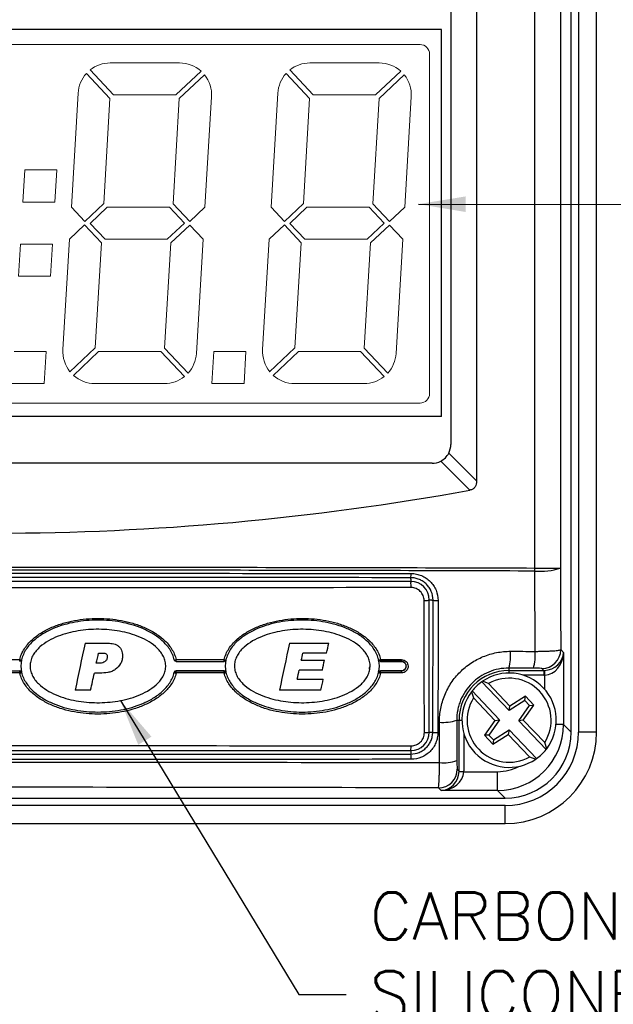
# Model space of a CAD drawing. Extents: x 0 to 391, y 0 to 275.
# Tile 7 of 13: x 83 to 114, y 167 to 220. Entities that reach past the tile are written whole.
import ezdxf

# ---------------------------------------------------------------- set-up
doc = ezdxf.new("R2010")
doc.units = 0
doc.header["$LTSCALE"] = 0.5
doc.header["$MEASUREMENT"] = 0
doc.layers.get('Defpoints').update_dxf_attribs({"color": 104, "lineweight": 0})
doc.layers.add('FINE', color=5, linetype='Continuous', lineweight=9)
doc.layers.add('TEXT', color=5, linetype='Continuous')
doc.styles.add('ROMANS', font='romans', dxfattribs={"height": 2.5})
doc.dimstyles.new('DIMS', dxfattribs={"dimtxt": 2.5, "dimasz": 2.5, "dimexe": 1.25, "dimexo": 2, "dimgap": 1.25, "dimtad": 1, "dimdec": 4, "dimzin": 0, "dimdsep": 46, "dimtxsty": 'ROMANS', "dimcen": 2.5, "dimadec": 0, "dimazin": 0, "dimtfac": 1, "dimtdec": 4, "dimtmove": 0, "dimatfit": 3, "dimfxl": 0, "dimtolj": 1, "dimtzin": 0, "dimarcsym": 0})

# ---------------------------------------------------------------- blocks, each defined once
blk = doc.blocks.new('display4-0.25')
at = {"lineweight": 9}
for p, q in [((4.868, 9.014), (3.029, 9.014)), ((10.16, 9.014), (8.322, 9.014)), ((3.023, 8.073), (2.399, 8.735)), ((3.023, 8.073), (2.399, 8.735)), ((2.496, 8.827), (3.121, 8.164)), ((2.496, 8.827), (3.121, 8.164)), ((4.77, 8.164), (5.44, 8.796)), ((4.77, 8.164), (5.44, 8.796)), ((5.532, 8.699), (4.862, 8.067)), ((5.532, 8.699), (4.862, 8.067)), ((8.316, 8.073), (7.692, 8.735)), ((8.316, 8.073), (7.692, 8.735)), ((7.789, 8.827), (8.414, 8.164)), ((7.789, 8.827), (8.414, 8.164)), ((10.063, 8.164), (10.733, 8.796)), ((10.063, 8.164), (10.733, 8.796)), ((10.825, 8.699), (10.155, 8.067)), ((10.825, 8.699), (10.155, 8.067)), ((2.18, 8.215), (2.002, 5.189)), ((2.18, 8.215), (2.002, 5.189)), ((3.121, 8.164), (4.77, 8.164)), ((7.473, 8.215), (7.294, 5.189)), ((7.473, 8.215), (7.294, 5.189)), ((8.414, 8.164), (10.063, 8.164)), ((4.862, 8.067), (4.697, 5.281)), ((4.862, 8.067), (4.697, 5.281)), ((8.152, 5.287), (8.316, 8.073)), ((8.152, 5.287), (8.316, 8.073)), ((10.155, 8.067), (9.99, 5.281)), ((10.155, 8.067), (9.99, 5.281)), ((0.716, 5.326), (0.767, 6.176)), ((0.716, 5.326), (0.767, 6.176)), ((0.767, 6.176), (1.618, 6.176)), ((0.767, 6.176), (1.618, 6.176)), ((1.568, 5.326), (0.716, 5.326)), ((1.568, 5.326), (0.716, 5.326)), ((2.356, 4.813), (2.859, 5.287)), ((2.356, 4.813), (2.859, 5.287)), ((4.697, 5.281), (5.141, 4.81)), ((4.697, 5.281), (5.141, 4.81)), ((7.649, 4.813), (8.152, 5.287)), ((7.649, 4.813), (8.152, 5.287)), ((9.99, 5.281), (10.434, 4.81)), ((9.99, 5.281), (10.434, 4.81)), ((2.002, 5.189), (2.356, 4.813)), ((2.002, 5.189), (2.356, 4.813)), ((2.497, 4.762), (2.951, 5.189)), ((2.497, 4.762), (2.951, 5.189)), ((2.951, 5.189), (4.6, 5.189)), ((4.6, 5.189), (4.998, 4.767)), ((4.6, 5.189), (4.998, 4.767)), ((5.141, 4.81), (5.543, 5.189)), ((5.141, 4.81), (5.543, 5.189)), ((7.294, 5.189), (7.649, 4.813)), ((7.294, 5.189), (7.649, 4.813)), ((7.79, 4.762), (8.243, 5.189)), ((7.79, 4.762), (8.243, 5.189)), ((8.243, 5.189), (9.893, 5.189)), ((9.893, 5.189), (10.291, 4.767)), ((9.893, 5.189), (10.291, 4.767)), ((10.434, 4.81), (10.838, 5.191)), ((10.434, 4.81), (10.836, 5.189)), ((2.354, 4.719), (1.951, 4.339)), ((2.354, 4.719), (1.951, 4.339)), ((2.797, 4.248), (2.354, 4.719)), ((2.797, 4.248), (2.354, 4.719)), ((2.895, 4.339), (2.497, 4.762)), ((2.895, 4.339), (2.497, 4.762)), ((4.998, 4.767), (4.544, 4.339)), ((4.998, 4.767), (4.544, 4.339)), ((4.636, 4.242), (5.138, 4.716)), ((4.636, 4.242), (5.138, 4.716)), ((5.138, 4.716), (5.493, 4.339)), ((5.138, 4.716), (5.493, 4.339)), ((7.646, 4.719), (7.244, 4.339)), ((7.646, 4.719), (7.244, 4.339)), ((8.09, 4.248), (7.646, 4.719)), ((8.09, 4.248), (7.646, 4.719)), ((8.188, 4.339), (7.79, 4.762)), ((8.188, 4.339), (7.79, 4.762)), ((10.291, 4.767), (9.837, 4.339)), ((10.291, 4.767), (9.837, 4.339)), ((9.929, 4.242), (10.431, 4.716)), ((9.929, 4.242), (10.431, 4.716)), ((10.431, 4.716), (10.786, 4.339)), ((10.431, 4.716), (10.786, 4.339)), ((0.6, 3.363), (0.651, 4.213)), ((0.6, 3.363), (0.651, 4.213)), ((0.651, 4.213), (1.502, 4.213)), ((0.651, 4.213), (1.502, 4.213)), ((1.951, 4.339), (1.779, 1.415)), ((1.951, 4.339), (1.779, 1.415)), ((2.633, 1.462), (2.797, 4.248)), ((2.633, 1.462), (2.797, 4.248)), ((4.544, 4.339), (2.895, 4.339)), ((4.471, 1.456), (4.636, 4.242)), ((4.471, 1.456), (4.636, 4.242)), ((7.244, 4.339), (7.071, 1.415)), ((7.244, 4.339), (7.071, 1.415)), ((9.837, 4.339), (8.188, 4.339)), ((9.764, 1.456), (9.929, 4.242)), ((9.764, 1.456), (9.929, 4.242)), ((1.452, 3.363), (0.6, 3.363)), ((1.452, 3.363), (0.6, 3.363)), ((0.482, 1.364), (1.334, 1.364)), ((0.482, 1.364), (1.334, 1.364)), ((0.484, 1.364), (1.335, 1.364)), ((0.484, 1.364), (1.335, 1.364)), ((1.963, 0.83), (2.633, 1.462)), ((1.963, 0.83), (2.633, 1.462)), ((2.057, 0.734), (2.725, 1.364)), ((2.057, 0.734), (2.725, 1.364)), ((2.725, 1.364), (4.374, 1.364)), ((4.374, 1.364), (4.998, 0.702)), ((4.374, 1.364), (4.998, 0.702)), ((5.098, 0.792), (4.471, 1.456)), ((5.098, 0.792), (4.471, 1.456)), ((5.725, 0.514), (5.775, 1.364)), ((5.725, 0.514), (5.775, 1.364)), ((5.775, 1.364), (6.627, 1.364)), ((5.775, 1.364), (6.627, 1.364)), ((5.777, 1.364), (6.628, 1.364)), ((5.777, 1.364), (6.628, 1.364)), ((7.256, 0.83), (7.926, 1.462)), ((7.256, 0.83), (7.926, 1.462)), ((7.349, 0.734), (8.018, 1.364)), ((7.349, 0.734), (8.018, 1.364)), ((8.018, 1.364), (9.667, 1.364)), ((9.667, 1.364), (10.291, 0.702)), ((9.667, 1.364), (10.291, 0.702)), ((10.39, 0.792), (9.764, 1.456)), ((10.39, 0.792), (9.764, 1.456)), ((0.432, 0.514), (1.284, 0.514)), ((0.432, 0.514), (1.284, 0.514)), ((1.285, 0.514), (0.434, 0.514)), ((1.285, 0.514), (0.434, 0.514)), ((4.466, 0.514), (2.627, 0.514)), ((5.725, 0.514), (6.577, 0.514)), ((5.725, 0.514), (6.577, 0.514)), ((6.578, 0.514), (5.727, 0.514)), ((6.578, 0.514), (5.727, 0.514)), ((9.759, 0.514), (7.92, 0.514))]:
    blk.add_line(p, q, dxfattribs=at)
at = {"linetype": 'Continuous', "lineweight": 9}
for p, q in [((5.543, 5.189), (5.716, 8.114)), ((10.836, 5.189), (11.011, 8.116)), ((2.859, 5.287), (3.023, 8.073)), ((1.568, 5.326), (1.618, 6.176)), ((1.452, 3.363), (1.502, 4.213)), ((5.314, 1.314), (5.493, 4.339)), ((7.926, 1.462), (8.09, 4.248)), ((10.607, 1.314), (10.786, 4.339)), ((1.284, 0.514), (1.335, 1.364)), ((6.577, 0.514), (6.627, 1.364))]:
    blk.add_line(p, q, dxfattribs=at)
at = {"lineweight": 9}
for centre, start, end in [((3.029, 8.164), 90, 128.794), ((3.029, 8.164), 90, 128.794), ((4.868, 8.164), 47.8263, 90), ((4.868, 8.164), 47.8263, 90), ((8.322, 8.164), 90, 128.794), ((8.322, 8.164), 90, 128.794), ((10.16, 8.164), 47.8263, 90), ((10.16, 8.164), 47.8263, 90), ((3.029, 8.164), 137.8263, 176.6203), ((3.029, 8.164), 137.8263, 176.6203), ((4.868, 8.164), 356.6203, 38.794), ((4.868, 8.164), 356.6203, 38.794), ((8.322, 8.164), 137.8263, 176.6203), ((8.322, 8.164), 137.8263, 176.6203), ((10.162, 8.166), 356.6203, 38.794), ((10.162, 8.166), 356.6203, 38.794), ((2.627, 1.364), 176.6203, 218.794), ((2.627, 1.364), 176.6203, 218.794), ((4.466, 1.364), 317.8263, 356.6203), ((4.466, 1.364), 317.8263, 356.6203), ((7.92, 1.364), 176.6203, 218.794), ((7.92, 1.364), 176.6203, 218.794), ((9.759, 1.364), 317.8263, 356.6203), ((9.759, 1.364), 317.8263, 356.6203), ((2.627, 1.364), 227.8263, 270), ((2.627, 1.364), 227.8263, 270), ((4.466, 1.364), 270, 308.794), ((4.466, 1.364), 270, 308.794), ((7.92, 1.364), 227.8263, 270), ((7.92, 1.364), 227.8263, 270), ((9.759, 1.364), 270, 308.794), ((9.759, 1.364), 270, 308.794)]:
    blk.add_arc(centre, 0.85, start, end, dxfattribs=at)
at = {"layer": 'Defpoints'}
blk.add_lwpolyline([(-11.245, 0), (11.245, 0, 0.414214), (11.495, 0.25), (11.495, 9.25, 0.414214), (11.245, 9.5), (-11.245, 9.5, 0.414214), (-11.495, 9.25), (-11.495, 0.25, 0.414214)], format="xyb", close=True, dxfattribs=at)

msp = doc.modelspace()

# ---------------------------------------------------------------- linework, layer by layer
at = {"color": 7, "linetype": 'Continuous', "lineweight": 25}
for p, q in [((111.785, 181.792), (111.785, 233.403)), ((111.785, 181.79), (111.785, 233.401)), ((112.18, 233.399), (112.18, 181.792)), ((113.135, 181.792), (113.135, 233.399)), ((109.864, 190.489), (109.864, 228.909)), ((111.22, 228.926), (111.22, 190.489)), ((106.772, 225.481), (106.772, 195.103)), ((105.41, 223.542), (105.41, 197.042)), ((105.296, 196.578), (106.772, 195.103)), ((104.41, 196.042), (58.16, 196.042)), ((106.415, 194.615), (104.874, 196.156)), ((109.864, 190.489), (111.22, 190.489)), ((103.285, 189.901), (103.285, 189.974)), ((109.88, 186.071), (109.863, 190.327)), ((103.285, 189.774), (59.285, 189.774)), ((103.285, 189.774), (103.285, 189.728)), ((104.268, 188.792), (104.224, 188.792)), ((104.268, 181.792), (104.268, 188.792)), ((104.394, 188.792), (104.463, 188.792)), ((104.45, 181.792), (104.463, 188.792)), ((111.236, 186.162), (111.382, 186.016)), ((111.382, 186.016), (111.382, 182.193)), ((102.785, 185.542), (102.785, 185.545)), ((102.785, 185.042), (102.785, 185.039)), ((108.482, 185.183), (108.482, 185.058)), ((108.482, 185.058), (110.341, 185.058)), ((110.341, 185.058), (110.237, 185.162)), ((110.341, 185.058), (110.341, 184.808)), ((108.495, 182.93), (107.043, 184.455)), ((107.407, 184.363), (107.085, 184.484)), ((108.543, 183.17), (107.407, 184.363)), ((106.505, 183.932), (106.61, 183.604)), ((107.988, 182.447), (106.536, 183.972)), ((107.746, 182.411), (106.61, 183.604)), ((109.331, 183.463), (108.495, 182.93)), ((109.359, 183.69), (108.543, 183.17)), ((109.005, 182.394), (109.579, 183.203)), ((109.247, 182.43), (109.807, 183.219)), ((109.331, 183.463), (109.359, 183.69)), ((109.579, 183.203), (109.331, 183.463)), ((109.807, 183.219), (109.359, 183.69)), ((109.579, 183.203), (109.807, 183.219)), ((108.495, 182.93), (108.543, 183.17)), ((104.809, 180.172), (104.801, 182.313)), ((105.722, 182.421), (105.73, 180.279)), ((105.722, 182.421), (105.844, 182.421)), ((105.844, 179.736), (105.844, 182.421)), ((107.746, 182.411), (107.186, 181.622)), ((107.988, 182.447), (107.414, 181.638)), ((107.746, 182.411), (107.988, 182.447)), ((109.247, 182.43), (109.005, 182.394)), ((110.457, 180.869), (109.005, 182.394)), ((110.383, 181.237), (109.247, 182.43)), ((111.382, 182.193), (111.785, 181.79)), ((104.268, 181.792), (104.237, 181.792)), ((104.394, 181.792), (104.45, 181.792)), ((107.414, 181.638), (107.186, 181.622)), ((107.186, 181.622), (107.634, 181.151)), ((107.414, 181.638), (107.662, 181.378)), ((107.634, 181.151), (108.451, 181.671)), ((107.662, 181.378), (108.498, 181.911)), ((108.498, 181.911), (108.451, 181.671)), ((109.586, 180.478), (108.451, 181.671)), ((109.95, 180.386), (108.498, 181.911)), ((113.135, 181.792), (112.18, 181.792)), ((107.662, 181.378), (107.634, 181.151)), ((110.488, 180.909), (110.383, 181.237)), ((59.285, 180.809), (103.285, 180.809)), ((103.285, 180.809), (103.285, 180.84)), ((103.285, 180.683), (103.285, 180.628)), ((109.586, 180.478), (109.908, 180.357)), ((105.747, 179.833), (105.844, 179.736)), ((106.093, 179.694), (107.884, 179.694)), ((107.884, 178.695), (107.884, 179.694)), ((104.887, 178.695), (104.747, 178.834)), ((107.884, 178.695), (104.887, 178.695)), ((108.287, 178.292), (107.884, 178.695)), ((54.283, 178.292), (108.287, 178.292)), ((54.29, 178.292), (108.28, 178.292)), ((108.285, 177.897), (54.285, 177.897)), ((108.285, 176.942), (108.285, 177.897)), ((54.285, 176.942), (108.285, 176.942))]:
    msp.add_line(p, q, dxfattribs=at)
at = {"color": 7, "linetype": 'Continuous'}
for p, q in [((104.91, 219.026), (57.66, 219.026)), ((104.91, 198.526), (104.91, 219.026)), ((104.91, 198.526), (57.66, 198.526))]:
    msp.add_line(p, q, dxfattribs=at)
at = {"color": 8, "linetype": 'Continuous', "lineweight": 25}
for p, q in [((103.285, 189.901), (103.285, 189.774)), ((104.394, 188.792), (104.268, 188.792)), ((108.482, 185.058), (108.482, 184.92)), ((110.341, 184.808), (109.237, 184.808)), ((110.383, 184.061), (110.383, 184.809)), ((105.844, 182.421), (105.997, 182.421)), ((111.382, 182.193), (110.986, 182.193)), ((104.268, 181.792), (104.394, 181.792)), ((106.094, 181.731), (106.094, 179.736)), ((103.285, 180.809), (103.285, 180.683))]:
    msp.add_line(p, q, dxfattribs=at)
at = {"color": 7, "linetype": 'Continuous', "lineweight": 25, "flags": 128}
for points in [[(111.22, 190.489), (111.229, 188.124), (111.236, 186.162)], [(104.006, 181.765), (104.005, 182.262), (104.001, 184.25), (103.993, 188.765)], [(104.732, 188.765), (104.731, 188.268), (104.728, 186.28), (104.719, 181.765)], [(82.653, 185.622), (82.653, 185.622), (82.655, 185.62), (82.655, 185.62)], [(90.748, 185.62), (90.75, 185.622), (90.751, 185.622)], [(90.848, 185.545), (90.847, 185.544), (90.846, 185.542)], [(93.391, 185.542), (93.389, 185.544), (93.389, 185.545)], [(93.486, 185.622), (93.487, 185.622), (93.488, 185.62)], [(101.582, 185.62), (101.583, 185.622), (101.584, 185.622)], [(101.681, 185.545), (101.681, 185.544), (101.679, 185.542)], [(82.655, 184.964), (82.653, 184.962), (82.653, 184.962)], [(90.75, 184.962), (90.75, 184.962), (90.748, 184.964)], [(90.846, 185.042), (90.848, 185.04), (90.848, 185.039)], [(93.389, 185.039), (93.389, 185.04), (93.391, 185.042)], [(93.488, 184.964), (93.487, 184.962), (93.486, 184.962)], [(101.584, 184.962), (101.584, 184.962), (101.582, 184.964)], [(101.679, 185.042), (101.681, 185.04), (101.681, 185.039)], [(110.374, 185.059), (110.375, 185.053), (110.375, 185.037), (110.376, 185.014), (110.377, 184.983), (110.378, 184.945), (110.38, 184.903), (110.381, 184.857), (110.383, 184.809)], [(105.843, 179.703), (105.85, 179.702), (105.865, 179.702), (105.888, 179.701), (105.919, 179.7), (105.957, 179.699), (105.999, 179.697), (106.045, 179.696), (106.093, 179.694)]]:
    msp.add_lwpolyline(points, dxfattribs=at)
at = {"color": 7, "linetype": 'Continuous', "lineweight": 25}
for centre, radius, start, end in [((104.41, 197.042), 1, 332.3877, 0), ((104.41, 197.042), 1, 297.6123, 332.3877), ((104.41, 197.042), 1, 270, 297.6123), ((94.203, 190.541), 15.661, 359.2164, 359.8077), ((110.144, 193.741), 3.426, 265.289, 288.2965), ((102.529, 190.148), 0.776, 347.0269, 3.611), ((103.285, 188.792), 0.983, 0, 90), ((102.278, 189.523), 1.027, 356.0164, 11.5389), ((104.044, 189.328), 0.566, 264.7787, 288.5109), ((104.665, 189.449), 0.688, 252.9414, 275.645), ((105.951, 185.891), 2.628, 344.3721, 4.0097), ((107.371, 185.887), 2.515, 343.6449, 4.1839), ((110.235, 186.163), 1.001, 270.0816, 359.9185), ((82.634, 185.872), 0.25, 251.8229, 274.3587), ((77.297, 185.614), 5.259, 359.247, 0.2191), ((82.556, 185.645), 0.1, 270.0193, 346.9721), ((90.773, 185.865), 0.244, 264.6934, 288.6449), ((90.848, 185.645), 0.1, 193.0335, 270.018), ((90.15, 185.614), 0.701, 354.3439, 1.6412), ((92.837, 185.614), 0.556, 352.8511, 2.0687), ((93.471, 185.879), 0.257, 252.2716, 273.4005), ((101.61, 185.86), 0.239, 263.7544, 289.1328), ((101.681, 185.645), 0.1, 193.0418, 270.0515), ((101.355, 185.614), 0.334, 348.0209, 3.4304), ((102.476, 185.614), 0.317, 347.3836, 3.606), ((75.576, 184.958), 6.98, 359.7606, 0.6698), ((82.556, 184.939), 0.1, 12.8181, 89.9816), ((82.522, 185.188), 0.261, 277.4226, 300.0392), ((90.848, 184.939), 0.1, 89.9843, 167.1667), ((90.891, 185.219), 0.293, 241.4805, 262.2842), ((89.921, 184.958), 0.93, 358.2043, 5.0318), ((92.657, 184.958), 0.736, 357.7317, 6.364), ((93.389, 184.939), 0.1, 12.8102, 89.9451), ((93.364, 185.16), 0.234, 277.1475, 301.6409), ((101.681, 184.939), 0.1, 89.9465, 167.1608), ((101.734, 185.256), 0.331, 242.9403, 261.9821), ((101.248, 184.958), 0.441, 356.2144, 10.6787), ((102.375, 184.958), 0.419, 356.0151, 11.2504), ((108.482, 182.421), 2.638, 90, 180), ((108.497, 182.421), 2.5, 322.7978, 124.384), ((108.497, 182.421), 2.5, 125.5431, 141.6387), ((108.497, 182.421), 2.5, 124.384, 125.5431), ((108.497, 182.421), 2.227, 327.889, 119.2928), ((108.497, 182.421), 2.5, 142.7978, 304.384), ((108.497, 182.421), 2.5, 141.6387, 142.7978), ((108.497, 182.421), 2.227, 147.889, 299.2928), ((104.995, 184.646), 2.341, 265.2471, 288.0909), ((103.285, 181.792), 0.983, 270, 0), ((104.058, 182.328), 0.566, 264.7811, 288.5128), ((104.651, 182.45), 0.688, 252.9438, 275.6448), ((108.285, 181.792), 3.895, 270, 0), ((108.285, 181.792), 4.85, 270, 0), ((102.533, 181.014), 0.772, 346.9619, 3.6293), ((102.282, 180.423), 1.024, 356.0023, 11.5805), ((108.497, 182.421), 2.5, 305.5431, 321.6387), ((108.497, 182.421), 2.5, 321.6387, 322.7978), ((105.003, 182.505), 2.341, 265.2473, 288.0924), ((108.497, 182.421), 2.5, 304.384, 305.5431), ((104.746, 179.835), 1.001, 270.0819, 359.9181)]:
    msp.add_arc(centre, radius, start, end, dxfattribs=at)
for centre, major_axis, ratio, start_param, end_param in [((81.285, 832.546), (0, 640.204), 0.466308, 3.057316, 3.225869), ((110.383, 186.016), (0.934, 0.382), 0.940117, 4.3364, 5.87229), ((110.383, 186.016), (0.11, 1.204), 0.825721, 3.25181, 4.7877), ((110.339, 186.059), (0.708, -0.708), 0.998176, 5.498396, 5.532085), ((110.339, 186.059), (0.885, -0.885), 0.998783, 5.498396, 5.532085), ((107.881, 182.196), (2.476, -2.476), 0.999478, 5.498396, 7.067974), ((108.28, 181.792), (3.505, 0), 0.99863, 4.712389, 6.283185), ((104.887, 179.694), (0.382, 0.934), 0.940117, 3.552488, 5.088378), ((104.887, 179.694), (1.204, 0.11), 0.825721, 4.637078, 6.172968), ((104.843, 179.738), (0.708, -0.708), 0.998176, 0.751101, 0.784789), ((104.843, 179.738), (-0.885, 0.885), 0.998783, 3.892693, 3.926382)]:
    msp.add_ellipse(centre, major_axis=major_axis, ratio=ratio, start_param=start_param, end_param=end_param, dxfattribs=at)
at = {"color": 8, "linetype": 'Continuous', "lineweight": 25}
msp.add_ellipse((107.881, 182.196), major_axis=(1.77, -1.77), ratio=0.998783, start_param=5.498396, end_param=5.983358, dxfattribs=at)
at = {"color": 7, "linetype": 'Continuous', "lineweight": 25}
for points, knots in [([(106.772, 195.103), (106.772, 194.991), (106.752, 194.878), (106.659, 194.738), (106.618, 194.7), (106.523, 194.643), (106.469, 194.625), (106.415, 194.615)], [0, 0, 0, 0, 0.5, 0.5, 0.75, 0.75, 1, 1, 1, 1]), ([(52.706, 190.489), (57.457, 190.505), (62.219, 190.517), (71.748, 190.533), (76.517, 190.536), (86.063, 190.536), (90.831, 190.533), (100.356, 190.517), (105.113, 190.505), (109.864, 190.489)], [0, 0, 0, 0, 0.25, 0.25, 0.5, 0.5, 0.75, 0.75, 1, 1, 1, 1]), ([(109.863, 190.327), (105.112, 190.343), (100.355, 190.356), (90.831, 190.372), (86.063, 190.375), (76.517, 190.375), (71.748, 190.372), (62.22, 190.356), (57.458, 190.343), (52.707, 190.327)], [0, 0, 0, 0, 0.25, 0.25, 0.5, 0.5, 0.75, 0.75, 1, 1, 1, 1]), ([(59.267, 190.197), (66.595, 190.207), (73.933, 190.212), (84.954, 190.212), (88.628, 190.21), (95.971, 190.206), (99.639, 190.202), (103.303, 190.197)], [0, 0, 0, 0, 0.5, 0.5, 0.75, 0.75, 1, 1, 1, 1]), ([(103.285, 189.974), (99.623, 189.979), (95.959, 189.983), (88.625, 189.987), (84.955, 189.988), (73.941, 189.988), (66.609, 189.984), (59.285, 189.974)], [0, 0, 0, 0, 0.25, 0.25, 0.5, 0.5, 1, 1, 1, 1]), ([(104.463, 188.792), (104.463, 188.948), (104.432, 189.103), (104.344, 189.315), (104.308, 189.384), (104.222, 189.513), (104.174, 189.572), (104.066, 189.681), (104.005, 189.731), (103.877, 189.817), (103.81, 189.853), (103.667, 189.913), (103.592, 189.936), (103.441, 189.966), (103.364, 189.974), (103.285, 189.974)], [0, 0, 0, 0, 0.25, 0.25, 0.375, 0.375, 0.5, 0.5, 0.625, 0.625, 0.75, 0.75, 0.875, 0.875, 1, 1, 1, 1]), ([(103.303, 190.197), (103.398, 190.197), (103.491, 190.188), (103.675, 190.151), (103.765, 190.123), (103.939, 190.051), (104.021, 190.007), (104.176, 189.903), (104.249, 189.843), (104.381, 189.711), (104.44, 189.639), (104.544, 189.483), (104.588, 189.4), (104.695, 189.142), (104.733, 188.954), (104.732, 188.765)], [0, 0, 0, 0, 0.125, 0.125, 0.25, 0.25, 0.375, 0.375, 0.5, 0.5, 0.625, 0.625, 0.75, 0.75, 1, 1, 1, 1]), ([(103.303, 189.452), (95.975, 189.442), (88.637, 189.437), (77.617, 189.437), (73.942, 189.439), (66.599, 189.443), (62.931, 189.447), (59.267, 189.452)], [0, 0, 0, 0, 0.5, 0.5, 0.75, 0.75, 1, 1, 1, 1]), ([(103.993, 188.765), (103.993, 188.856), (103.974, 188.945), (103.923, 189.07), (103.901, 189.109), (103.851, 189.183), (103.822, 189.219), (103.727, 189.314), (103.651, 189.365), (103.485, 189.433), (103.395, 189.452), (103.303, 189.452)], [0, 0, 0, 0, 0.25, 0.25, 0.375, 0.375, 0.5, 0.5, 0.75, 0.75, 1, 1, 1, 1]), ([(82.556, 185.634), (82.603, 185.84), (82.688, 186.03), (82.859, 186.296), (82.922, 186.38), (83.058, 186.538), (83.131, 186.612), (83.362, 186.824), (83.533, 186.95), (83.888, 187.169), (84.073, 187.264), (84.457, 187.429), (84.656, 187.5), (85.056, 187.619), (85.258, 187.667), (85.666, 187.743), (85.872, 187.771), (86.287, 187.808), (86.497, 187.818), (87.124, 187.818), (87.538, 187.781), (88.15, 187.666), (88.352, 187.618), (88.754, 187.499), (88.952, 187.429), (89.334, 187.263), (89.52, 187.169), (89.876, 186.948), (90.045, 186.824), (90.352, 186.543), (90.492, 186.383), (90.661, 186.121), (90.71, 186.029), (90.794, 185.837), (90.828, 185.737), (90.851, 185.634)], [0, 0, 0, 0, 0.0625, 0.0625, 0.09375, 0.09375, 0.125, 0.125, 0.1875, 0.1875, 0.25, 0.25, 0.3125, 0.3125, 0.375, 0.375, 0.4375, 0.4375, 0.5, 0.5, 0.625, 0.625, 0.6875, 0.6875, 0.75, 0.75, 0.8125, 0.8125, 0.875, 0.875, 0.9375, 0.9375, 0.96875, 0.96875, 1, 1, 1, 1]), ([(90.751, 185.622), (90.728, 185.722), (90.695, 185.82), (90.612, 186.006), (90.563, 186.095), (90.452, 186.264), (90.39, 186.345), (90.255, 186.499), (90.184, 186.57), (89.958, 186.773), (89.793, 186.893), (89.445, 187.105), (89.263, 187.196), (88.89, 187.354), (88.698, 187.422), (88.307, 187.537), (88.109, 187.583), (87.514, 187.693), (87.112, 187.728), (86.501, 187.729), (86.296, 187.72), (85.893, 187.683), (85.693, 187.656), (85.296, 187.583), (85.099, 187.537), (84.709, 187.423), (84.515, 187.355), (84.141, 187.196), (83.96, 187.105), (83.7, 186.947), (83.615, 186.891), (83.45, 186.77), (83.37, 186.706), (83.143, 186.502), (83.007, 186.35), (82.783, 186.007), (82.699, 185.823), (82.653, 185.622)], [0, 0, 0, 0, 0.03125, 0.03125, 0.0625, 0.0625, 0.09375, 0.09375, 0.125, 0.125, 0.1875, 0.1875, 0.25, 0.25, 0.3125, 0.3125, 0.375, 0.375, 0.5, 0.5, 0.5625, 0.5625, 0.625, 0.625, 0.6875, 0.6875, 0.75, 0.75, 0.8125, 0.8125, 0.84375, 0.84375, 0.875, 0.875, 0.9375, 0.9375, 1, 1, 1, 1]), ([(93.393, 185.634), (93.44, 185.841), (93.525, 186.031), (93.696, 186.297), (93.76, 186.381), (93.897, 186.54), (93.97, 186.614), (94.202, 186.826), (94.373, 186.952), (94.729, 187.171), (94.915, 187.266), (95.299, 187.431), (95.499, 187.502), (95.899, 187.62), (96.102, 187.668), (96.51, 187.744), (96.716, 187.772), (97.131, 187.809), (97.341, 187.818), (97.968, 187.817), (98.381, 187.78), (98.992, 187.665), (99.195, 187.617), (99.596, 187.497), (99.793, 187.427), (100.174, 187.262), (100.359, 187.167), (100.715, 186.947), (100.884, 186.823), (101.189, 186.542), (101.329, 186.383), (101.498, 186.121), (101.547, 186.029), (101.631, 185.837), (101.664, 185.737), (101.688, 185.634)], [0, 0, 0, 0, 0.0625, 0.0625, 0.09375, 0.09375, 0.125, 0.125, 0.1875, 0.1875, 0.25, 0.25, 0.3125, 0.3125, 0.375, 0.375, 0.4375, 0.4375, 0.5, 0.5, 0.625, 0.625, 0.6875, 0.6875, 0.75, 0.75, 0.8125, 0.8125, 0.875, 0.875, 0.9375, 0.9375, 0.96875, 0.96875, 1, 1, 1, 1]), ([(101.584, 185.622), (101.561, 185.722), (101.528, 185.82), (101.446, 186.006), (101.397, 186.094), (101.286, 186.263), (101.224, 186.344), (101.09, 186.498), (101.018, 186.569), (100.793, 186.772), (100.629, 186.891), (100.281, 187.103), (100.1, 187.194), (99.728, 187.353), (99.536, 187.421), (99.146, 187.535), (98.949, 187.582), (98.354, 187.692), (97.952, 187.728), (97.341, 187.729), (97.137, 187.72), (96.733, 187.684), (96.533, 187.658), (96.136, 187.585), (95.939, 187.539), (95.548, 187.425), (95.354, 187.357), (94.979, 187.198), (94.797, 187.108), (94.537, 186.95), (94.452, 186.893), (94.286, 186.773), (94.206, 186.708), (93.978, 186.504), (93.842, 186.352), (93.616, 186.008), (93.532, 185.823), (93.486, 185.622)], [0, 0, 0, 0, 0.03125, 0.03125, 0.0625, 0.0625, 0.09375, 0.09375, 0.125, 0.125, 0.1875, 0.1875, 0.25, 0.25, 0.3125, 0.3125, 0.375, 0.375, 0.5, 0.5, 0.5625, 0.5625, 0.625, 0.625, 0.6875, 0.6875, 0.75, 0.75, 0.8125, 0.8125, 0.84375, 0.84375, 0.875, 0.875, 0.9375, 0.9375, 1, 1, 1, 1]), ([(90.295, 185.252), (90.291, 185.159), (90.274, 185.066), (90.22, 184.89), (90.183, 184.805), (90.045, 184.561), (89.921, 184.418), (89.644, 184.169), (89.493, 184.063), (89.171, 183.876), (89.001, 183.796), (88.656, 183.659), (88.48, 183.602), (88.12, 183.505), (87.937, 183.466), (87.39, 183.376), (87.022, 183.348), (86.466, 183.353), (86.279, 183.362), (85.91, 183.396), (85.726, 183.421), (85.364, 183.487), (85.184, 183.529), (84.829, 183.631), (84.652, 183.693), (84.31, 183.838), (84.145, 183.922), (83.83, 184.117), (83.68, 184.231), (83.482, 184.426), (83.421, 184.496), (83.31, 184.645), (83.26, 184.726), (83.181, 184.893), (83.15, 184.982), (83.111, 185.164), (83.103, 185.256), (83.113, 185.443), (83.13, 185.536), (83.186, 185.714), (83.225, 185.798), (83.318, 185.959), (83.373, 186.036), (83.493, 186.177), (83.558, 186.243), (83.765, 186.429), (83.92, 186.536), (84.244, 186.722), (84.414, 186.802), (84.931, 187.005), (85.286, 187.096), (85.83, 187.186), (86.013, 187.208), (86.383, 187.236), (86.57, 187.242), (87.124, 187.238), (87.49, 187.205), (88.215, 187.072), (88.577, 186.972), (89.087, 186.756), (89.252, 186.674), (89.568, 186.478), (89.717, 186.366), (89.915, 186.172), (89.977, 186.102), (90.088, 185.953), (90.137, 185.874), (90.218, 185.708), (90.25, 185.619), (90.29, 185.439), (90.298, 185.346), (90.295, 185.252)], [0, 0, 0, 0, 0.015625, 0.015625, 0.03125, 0.03125, 0.0625, 0.0625, 0.09375, 0.09375, 0.125, 0.125, 0.15625, 0.15625, 0.1875, 0.1875, 0.25, 0.25, 0.28125, 0.28125, 0.3125, 0.3125, 0.34375, 0.34375, 0.375, 0.375, 0.40625, 0.40625, 0.4375, 0.4375, 0.453125, 0.453125, 0.46875, 0.46875, 0.484375, 0.484375, 0.5, 0.5, 0.515625, 0.515625, 0.53125, 0.53125, 0.546875, 0.546875, 0.5625, 0.5625, 0.59375, 0.59375, 0.625, 0.625, 0.6875, 0.6875, 0.71875, 0.71875, 0.75, 0.75, 0.8125, 0.8125, 0.875, 0.875, 0.90625, 0.90625, 0.9375, 0.9375, 0.953125, 0.953125, 0.96875, 0.96875, 0.984375, 0.984375, 1, 1, 1, 1]), ([(101.127, 185.254), (101.123, 185.16), (101.107, 185.068), (101.053, 184.891), (101.016, 184.807), (100.878, 184.562), (100.754, 184.418), (100.477, 184.169), (100.325, 184.063), (100.003, 183.876), (99.834, 183.796), (99.316, 183.591), (98.952, 183.497), (98.224, 183.376), (97.856, 183.348), (97.301, 183.352), (97.115, 183.361), (96.746, 183.395), (96.564, 183.42), (96.202, 183.486), (96.022, 183.527), (95.668, 183.629), (95.492, 183.69), (95.15, 183.834), (94.985, 183.917), (94.671, 184.111), (94.52, 184.224), (94.322, 184.417), (94.261, 184.486), (94.149, 184.634), (94.099, 184.714), (94.018, 184.88), (93.986, 184.968), (93.945, 185.149), (93.936, 185.241), (93.943, 185.428), (93.958, 185.52), (94.012, 185.699), (94.05, 185.785), (94.141, 185.947), (94.196, 186.024), (94.315, 186.168), (94.38, 186.234), (94.587, 186.421), (94.741, 186.529), (95.064, 186.716), (95.232, 186.796), (95.755, 187.003), (96.113, 187.095), (96.842, 187.216), (97.216, 187.244), (97.955, 187.238), (98.321, 187.205), (98.866, 187.106), (99.047, 187.064), (99.404, 186.961), (99.579, 186.9), (99.918, 186.757), (100.083, 186.674), (100.399, 186.478), (100.548, 186.367), (100.745, 186.173), (100.808, 186.103), (100.919, 185.955), (100.968, 185.877), (101.049, 185.71), (101.081, 185.622), (101.122, 185.441), (101.131, 185.348), (101.127, 185.254)], [0, 0, 0, 0, 0.015625, 0.015625, 0.03125, 0.03125, 0.0625, 0.0625, 0.09375, 0.09375, 0.125, 0.125, 0.1875, 0.1875, 0.25, 0.25, 0.28125, 0.28125, 0.3125, 0.3125, 0.34375, 0.34375, 0.375, 0.375, 0.40625, 0.40625, 0.4375, 0.4375, 0.453125, 0.453125, 0.46875, 0.46875, 0.484375, 0.484375, 0.5, 0.5, 0.515625, 0.515625, 0.53125, 0.53125, 0.546875, 0.546875, 0.5625, 0.5625, 0.59375, 0.59375, 0.625, 0.625, 0.6875, 0.6875, 0.75, 0.75, 0.8125, 0.8125, 0.84375, 0.84375, 0.875, 0.875, 0.90625, 0.90625, 0.9375, 0.9375, 0.953125, 0.953125, 0.96875, 0.96875, 0.984375, 0.984375, 1, 1, 1, 1]), ([(104.801, 182.313), (104.8, 182.561), (104.823, 182.805), (104.894, 183.166), (104.923, 183.285), (104.994, 183.521), (105.036, 183.639), (105.178, 183.981), (105.293, 184.198), (105.567, 184.608), (105.726, 184.802), (106.075, 185.15), (106.265, 185.306), (106.575, 185.513), (106.683, 185.577), (106.901, 185.692), (107.123, 185.797), (107.355, 185.879), (107.592, 185.951), (107.713, 185.981), (108.078, 186.052), (108.324, 186.076), (108.572, 186.075)], [0, 0, 0, 0, 0.125, 0.125, 0.1875, 0.1875, 0.25, 0.25, 0.375, 0.375, 0.5, 0.5, 0.625, 0.625, 0.6875, 0.6875, 0.75, 0.8125, 0.8125, 0.875, 0.875, 1, 1, 1, 1]), ([(109.88, 186.071), (109.97, 186.071), (110.058, 186.073), (110.231, 186.076), (110.316, 186.078), (110.478, 186.083), (110.555, 186.087), (110.699, 186.093), (110.768, 186.097), (110.891, 186.105), (110.947, 186.11), (111.044, 186.119), (111.087, 186.124), (111.156, 186.134), (111.183, 186.14), (111.222, 186.15), (111.233, 186.156), (111.236, 186.162)], [0, 0, 0, 0, 0.125, 0.125, 0.25, 0.25, 0.375, 0.375, 0.5, 0.5, 0.625, 0.625, 0.75, 0.75, 0.875, 0.875, 1, 1, 1, 1]), ([(80.014, 185.634), (80.26, 185.634), (80.507, 185.634), (80.753, 185.634), (80.999, 185.634), (81.245, 185.634), (81.491, 185.634), (81.846, 185.634), (82.201, 185.634), (82.556, 185.634)], [0, 0, 0, 0, 0.001476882, 0.001476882, 0.001476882, 0.002953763, 0.002953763, 0.002953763, 0.005083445, 0.005083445, 0.005083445, 0.005083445]), ([(90.846, 185.542), (90.823, 185.542), (90.801, 185.55), (90.766, 185.578), (90.753, 185.598), (90.748, 185.62)], [0, 0, 0, 0, 0.5, 0.5, 1, 1, 1, 1]), ([(90.846, 185.542), (91.178, 185.542), (91.51, 185.542), (91.843, 185.542), (92.114, 185.542), (92.386, 185.542), (92.658, 185.542), (92.902, 185.542), (93.147, 185.542), (93.391, 185.542)], [0.00016367, 0.00016367, 0.00016367, 0.00016367, 0.002158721, 0.002158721, 0.002158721, 0.003790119, 0.003790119, 0.003790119, 0.005257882, 0.005257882, 0.005257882, 0.005257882]), ([(90.851, 185.634), (91.211, 185.634), (91.571, 185.634), (91.93, 185.634), (92.174, 185.634), (92.418, 185.634), (92.662, 185.634), (92.905, 185.634), (93.149, 185.634), (93.393, 185.634)], [0, 0, 0, 0, 0.002159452, 0.002159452, 0.002159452, 0.0036231, 0.0036231, 0.0036231, 0.005086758, 0.005086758, 0.005086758, 0.005086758]), ([(93.488, 185.62), (93.483, 185.598), (93.471, 185.578), (93.436, 185.55), (93.414, 185.542), (93.391, 185.542)], [0, 0, 0, 0, 0.5, 0.5, 1, 1, 1, 1]), ([(101.679, 185.542), (101.656, 185.542), (101.634, 185.55), (101.599, 185.578), (101.587, 185.598), (101.582, 185.62)], [0, 0, 0, 0, 0.5, 0.5, 1, 1, 1, 1]), ([(102.785, 185.545), (102.601, 185.545), (102.417, 185.545), (102.233, 185.545), (102.049, 185.545), (101.865, 185.545), (101.681, 185.545)], [0, 0, 0, 0, 0.001106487, 0.001106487, 0.001106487, 0.00221297, 0.00221297, 0.00221297, 0.00221297]), ([(101.688, 185.634), (101.872, 185.634), (102.056, 185.634), (102.24, 185.634), (102.424, 185.634), (102.608, 185.634), (102.792, 185.634)], [0, 0, 0, 0, 0.001106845, 0.001106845, 0.001106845, 0.002213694, 0.002213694, 0.002213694, 0.002213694]), ([(102.785, 185.039), (102.852, 185.039), (102.918, 185.067), (103.012, 185.162), (103.038, 185.229), (103.037, 185.36), (103.01, 185.425), (102.917, 185.517), (102.852, 185.545), (102.785, 185.545)], [0, 0, 0, 0, 0.25, 0.25, 0.5, 0.5, 0.75, 0.75, 1, 1, 1, 1]), ([(102.785, 185.542), (102.851, 185.542), (102.916, 185.515), (103.008, 185.423), (103.035, 185.358), (103.035, 185.228), (103.009, 185.163), (102.916, 185.069), (102.851, 185.042), (102.785, 185.042)], [0, 0, 0, 0, 0.25, 0.25, 0.5, 0.5, 0.75, 0.75, 1, 1, 1, 1]), ([(102.792, 185.634), (102.839, 185.634), (102.885, 185.625), (102.97, 185.589), (103.009, 185.563), (103.106, 185.466), (103.144, 185.375), (103.145, 185.237), (103.136, 185.191), (103.101, 185.105), (103.075, 185.066), (102.977, 184.967), (102.885, 184.929), (102.792, 184.929)], [0, 0, 0, 0, 0.125, 0.125, 0.25, 0.25, 0.5, 0.5, 0.625, 0.625, 0.75, 0.75, 1, 1, 1, 1]), ([(82.556, 184.929), (82.31, 184.929), (82.064, 184.929), (81.818, 184.929), (81.571, 184.929), (81.325, 184.929), (81.079, 184.929), (80.724, 184.929), (80.369, 184.929), (80.014, 184.929)], [0, 0, 0, 0, 0.001476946, 0.001476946, 0.001476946, 0.002953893, 0.002953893, 0.002953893, 0.005083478, 0.005083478, 0.005083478, 0.005083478]), ([(80.015, 185.039), (80.369, 185.039), (80.724, 185.039), (81.079, 185.039), (81.325, 185.039), (81.571, 185.039), (81.817, 185.039), (82.063, 185.039), (82.309, 185.039), (82.556, 185.039)], [0, 0, 0, 0, 0.002128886, 0.002128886, 0.002128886, 0.003605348, 0.003605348, 0.003605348, 0.00508181, 0.00508181, 0.00508181, 0.00508181]), ([(90.851, 184.929), (90.804, 184.723), (90.719, 184.533), (90.548, 184.267), (90.485, 184.183), (90.348, 184.025), (90.276, 183.95), (90.045, 183.738), (89.873, 183.612), (89.518, 183.394), (89.333, 183.299), (88.95, 183.133), (88.751, 183.062), (88.35, 182.944), (88.148, 182.896), (87.741, 182.82), (87.535, 182.792), (87.121, 182.754), (86.911, 182.745), (86.284, 182.745), (85.871, 182.782), (85.259, 182.896), (85.056, 182.944), (84.655, 183.063), (84.457, 183.134), (84.074, 183.299), (83.889, 183.393), (83.532, 183.614), (83.363, 183.738), (83.056, 184.019), (82.916, 184.179), (82.747, 184.442), (82.697, 184.533), (82.613, 184.726), (82.58, 184.826), (82.556, 184.929)], [0, 0, 0, 0, 0.0625, 0.0625, 0.09375, 0.09375, 0.125, 0.125, 0.1875, 0.1875, 0.25, 0.25, 0.3125, 0.3125, 0.375, 0.375, 0.4375, 0.4375, 0.5, 0.5, 0.625, 0.625, 0.6875, 0.6875, 0.75, 0.75, 0.8125, 0.8125, 0.875, 0.875, 0.9375, 0.9375, 0.96875, 0.96875, 1, 1, 1, 1]), ([(82.653, 184.962), (82.676, 184.862), (82.709, 184.764), (82.791, 184.578), (82.84, 184.489), (82.952, 184.32), (83.014, 184.238), (83.149, 184.085), (83.22, 184.013), (83.446, 183.81), (83.612, 183.69), (83.96, 183.479), (84.142, 183.388), (84.515, 183.229), (84.708, 183.161), (85.099, 183.047), (85.296, 183.001), (85.891, 182.891), (86.293, 182.856), (86.903, 182.856), (87.108, 182.865), (87.511, 182.901), (87.711, 182.928), (88.108, 183.001), (88.304, 183.047), (88.694, 183.161), (88.888, 183.229), (89.262, 183.388), (89.443, 183.479), (89.703, 183.636), (89.788, 183.693), (89.953, 183.813), (90.033, 183.878), (90.26, 184.082), (90.396, 184.234), (90.621, 184.577), (90.704, 184.761), (90.75, 184.962)], [0, 0, 0, 0, 0.03125, 0.03125, 0.0625, 0.0625, 0.09375, 0.09375, 0.125, 0.125, 0.1875, 0.1875, 0.25, 0.25, 0.3125, 0.3125, 0.375, 0.375, 0.5, 0.5, 0.5625, 0.5625, 0.625, 0.625, 0.6875, 0.6875, 0.75, 0.75, 0.8125, 0.8125, 0.84375, 0.84375, 0.875, 0.875, 0.9375, 0.9375, 1, 1, 1, 1]), ([(90.748, 184.964), (90.753, 184.986), (90.766, 185.006), (90.801, 185.034), (90.823, 185.042), (90.846, 185.042)], [0, 0, 0, 0, 0.5, 0.5, 1, 1, 1, 1]), ([(93.391, 185.042), (93.059, 185.042), (92.726, 185.042), (92.394, 185.042), (92.123, 185.042), (91.851, 185.042), (91.579, 185.042), (91.335, 185.042), (91.09, 185.042), (90.846, 185.042)], [0.000164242, 0.000164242, 0.000164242, 0.000164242, 0.002158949, 0.002158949, 0.002158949, 0.003790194, 0.003790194, 0.003790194, 0.005257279, 0.005257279, 0.005257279, 0.005257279]), ([(90.848, 185.039), (91.092, 185.039), (91.335, 185.039), (91.579, 185.039), (91.823, 185.039), (92.067, 185.039), (92.31, 185.039), (92.67, 185.039), (93.029, 185.039), (93.389, 185.039)], [0, 0, 0, 0, 0.001463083, 0.001463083, 0.001463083, 0.002926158, 0.002926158, 0.002926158, 0.005085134, 0.005085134, 0.005085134, 0.005085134]), ([(93.393, 184.929), (93.033, 184.929), (92.674, 184.929), (92.314, 184.929), (92.07, 184.929), (91.826, 184.929), (91.582, 184.929), (91.339, 184.929), (91.095, 184.929), (90.851, 184.929)], [0, 0, 0, 0, 0.00215968, 0.00215968, 0.00215968, 0.003623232, 0.003623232, 0.003623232, 0.005086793, 0.005086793, 0.005086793, 0.005086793]), ([(93.391, 185.042), (93.414, 185.042), (93.436, 185.034), (93.471, 185.006), (93.483, 184.986), (93.488, 184.964)], [0, 0, 0, 0, 0.5, 0.5, 1, 1, 1, 1]), ([(101.688, 184.929), (101.641, 184.722), (101.555, 184.532), (101.384, 184.266), (101.32, 184.181), (101.184, 184.023), (101.111, 183.948), (100.879, 183.736), (100.707, 183.61), (100.352, 183.392), (100.166, 183.297), (99.782, 183.132), (99.583, 183.061), (99.182, 182.943), (98.98, 182.895), (98.572, 182.819), (98.367, 182.791), (97.952, 182.754), (97.742, 182.745), (97.116, 182.745), (96.703, 182.783), (96.092, 182.897), (95.889, 182.945), (95.488, 183.064), (95.291, 183.135), (94.909, 183.3), (94.723, 183.395), (94.367, 183.615), (94.198, 183.739), (93.892, 184.02), (93.752, 184.18), (93.583, 184.442), (93.534, 184.533), (93.45, 184.726), (93.416, 184.826), (93.393, 184.929)], [0, 0, 0, 0, 0.0625, 0.0625, 0.09375, 0.09375, 0.125, 0.125, 0.1875, 0.1875, 0.25, 0.25, 0.3125, 0.3125, 0.375, 0.375, 0.4375, 0.4375, 0.5, 0.5, 0.625, 0.625, 0.6875, 0.6875, 0.75, 0.75, 0.8125, 0.8125, 0.875, 0.875, 0.9375, 0.9375, 0.96875, 0.96875, 1, 1, 1, 1]), ([(93.486, 184.962), (93.509, 184.862), (93.542, 184.764), (93.625, 184.578), (93.673, 184.489), (93.784, 184.32), (93.847, 184.239), (93.981, 184.086), (94.053, 184.014), (94.278, 183.811), (94.443, 183.692), (94.791, 183.48), (94.972, 183.389), (95.345, 183.23), (95.537, 183.163), (95.928, 183.048), (96.125, 183.002), (96.719, 182.892), (97.121, 182.856), (97.731, 182.855), (97.935, 182.864), (98.339, 182.9), (98.539, 182.927), (98.936, 183), (99.132, 183.046), (99.522, 183.159), (99.716, 183.227), (100.091, 183.386), (100.272, 183.477), (100.533, 183.634), (100.618, 183.691), (100.783, 183.811), (100.864, 183.876), (101.091, 184.08), (101.228, 184.232), (101.453, 184.576), (101.538, 184.761), (101.584, 184.962)], [0, 0, 0, 0, 0.03125, 0.03125, 0.0625, 0.0625, 0.09375, 0.09375, 0.125, 0.125, 0.1875, 0.1875, 0.25, 0.25, 0.3125, 0.3125, 0.375, 0.375, 0.5, 0.5, 0.5625, 0.5625, 0.625, 0.625, 0.6875, 0.6875, 0.75, 0.75, 0.8125, 0.8125, 0.84375, 0.84375, 0.875, 0.875, 0.9375, 0.9375, 1, 1, 1, 1]), ([(101.582, 184.964), (101.587, 184.986), (101.599, 185.006), (101.635, 185.034), (101.657, 185.042), (101.679, 185.042)], [0, 0, 0, 0, 0.5, 0.5, 1, 1, 1, 1]), ([(101.681, 185.039), (101.865, 185.039), (102.049, 185.039), (102.233, 185.039), (102.417, 185.039), (102.601, 185.039), (102.785, 185.039)], [0, 0, 0, 0, 0.001106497, 0.001106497, 0.001106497, 0.00221299, 0.00221299, 0.00221299, 0.00221299]), ([(102.792, 184.929), (102.608, 184.929), (102.424, 184.929), (102.24, 184.929), (102.056, 184.929), (101.872, 184.929), (101.688, 184.929)], [0, 0, 0, 0, 0.001106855, 0.001106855, 0.001106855, 0.002213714, 0.002213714, 0.002213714, 0.002213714]), ([(108.482, 185.183), (108.3, 185.184), (108.12, 185.167), (107.763, 185.097), (107.588, 185.044), (107.254, 184.907), (107.093, 184.821), (106.79, 184.618), (106.65, 184.503), (106.395, 184.247), (106.279, 184.104), (106.079, 183.802), (105.995, 183.643), (105.892, 183.392), (105.862, 183.305), (105.81, 183.132), (105.789, 183.044), (105.738, 182.78), (105.721, 182.602), (105.722, 182.421)], [0, 0, 0, 0, 0.125, 0.125, 0.25, 0.25, 0.375, 0.375, 0.5, 0.5, 0.625, 0.625, 0.75, 0.75, 0.8125, 0.8125, 0.875, 0.875, 1, 1, 1, 1]), ([(110.237, 185.162), (110.233, 185.166), (110.184, 185.17), (110.061, 185.175), (110.012, 185.176), (109.903, 185.178), (109.845, 185.179), (109.784, 185.179)], [0, 0, 0, 0, 0.5, 0.5, 0.75, 0.75, 1, 1, 1, 1]), ([(103.285, 180.628), (103.439, 180.628), (103.591, 180.659), (103.801, 180.747), (103.869, 180.783), (103.997, 180.869), (104.055, 180.917), (104.163, 181.025), (104.212, 181.085), (104.296, 181.211), (104.332, 181.278), (104.39, 181.419), (104.412, 181.492), (104.442, 181.64), (104.449, 181.716), (104.45, 181.792)], [0, 0, 0, 0, 0.25, 0.25, 0.375, 0.375, 0.5, 0.5, 0.625, 0.625, 0.75, 0.75, 0.875, 0.875, 1, 1, 1, 1]), ([(103.303, 181.063), (103.35, 181.063), (103.395, 181.067), (103.485, 181.085), (103.53, 181.098), (103.615, 181.133), (103.656, 181.155), (103.732, 181.206), (103.768, 181.236), (103.866, 181.333), (103.918, 181.412), (103.988, 181.581), (104.006, 181.673), (104.006, 181.765)], [0, 0, 0, 0, 0.125, 0.125, 0.25, 0.25, 0.375, 0.375, 0.5, 0.5, 0.75, 0.75, 1, 1, 1, 1]), ([(104.719, 181.765), (104.719, 181.672), (104.71, 181.581), (104.674, 181.4), (104.647, 181.311), (104.576, 181.14), (104.532, 181.059), (104.43, 180.905), (104.37, 180.832), (104.239, 180.702), (104.168, 180.643), (104.013, 180.539), (103.931, 180.495), (103.676, 180.389), (103.49, 180.352), (103.303, 180.351)], [0, 0, 0, 0, 0.125, 0.125, 0.25, 0.25, 0.375, 0.375, 0.5, 0.5, 0.625, 0.625, 0.75, 0.75, 1, 1, 1, 1]), ([(59.267, 181.063), (66.595, 181.072), (73.933, 181.077), (84.954, 181.077), (88.628, 181.076), (95.971, 181.071), (99.639, 181.067), (103.303, 181.063)], [0, 0, 0, 0, 0.5, 0.5, 0.75, 0.75, 1, 1, 1, 1]), ([(59.285, 180.628), (62.947, 180.624), (66.611, 180.62), (73.945, 180.615), (77.616, 180.614), (88.629, 180.614), (95.962, 180.619), (103.285, 180.628)], [0, 0, 0, 0, 0.25, 0.25, 0.5, 0.5, 1, 1, 1, 1]), ([(57.761, 180.172), (61.674, 180.182), (65.59, 180.191), (73.431, 180.201), (77.357, 180.204), (85.208, 180.204), (89.134, 180.201), (96.978, 180.191), (100.896, 180.182), (104.809, 180.172)], [0, 0, 0, 0, 0.25, 0.25, 0.5, 0.5, 0.75, 0.75, 1, 1, 1, 1]), ([(103.303, 180.351), (95.975, 180.342), (88.637, 180.337), (77.617, 180.337), (73.942, 180.338), (66.599, 180.343), (62.931, 180.347), (59.267, 180.351)], [0, 0, 0, 0, 0.5, 0.5, 0.75, 0.75, 1, 1, 1, 1]), ([(104.747, 178.834), (104.755, 178.84), (104.762, 178.878), (104.772, 178.981), (104.776, 179.022), (104.782, 179.118), (104.785, 179.173), (104.791, 179.295), (104.793, 179.361), (104.798, 179.503), (104.8, 179.58), (104.804, 179.74), (104.805, 179.823), (104.808, 179.993), (104.808, 180.082), (104.809, 180.172)], [0, 0, 0, 0, 0.25, 0.25, 0.375, 0.375, 0.5, 0.5, 0.625, 0.625, 0.75, 0.75, 0.875, 0.875, 1, 1, 1, 1]), ([(105.73, 180.279), (105.73, 180.159), (105.732, 180.048), (105.737, 179.926), (105.739, 179.893), (105.743, 179.848), (105.745, 179.835), (105.747, 179.833)], [0, 0, 0, 0, 0.5, 0.5, 0.75, 0.75, 1, 1, 1, 1]), ([(104.747, 178.834), (96.941, 178.856), (89.122, 178.866), (79.333, 178.866), (77.374, 178.866), (73.458, 178.863), (71.502, 178.861), (65.634, 178.853), (61.727, 178.845), (57.823, 178.834)], [0, 0, 0, 0, 0.5, 0.5, 0.625, 0.625, 0.75, 0.75, 1, 1, 1, 1])]:
    msp.add_open_spline(points, degree=3, knots=knots, dxfattribs=at)
for points in [[(108.572, 186.075), (109.008, 186.074), (109.444, 186.072), (109.88, 186.071)], [(82.655, 185.62), (82.606, 185.403), (82.606, 185.181), (82.655, 184.964)], [(93.488, 185.62), (93.439, 185.403), (93.439, 185.18), (93.488, 184.964)], [(101.582, 184.964), (101.631, 185.181), (101.631, 185.404), (101.582, 185.62)], [(101.679, 185.542), (102.048, 185.542), (102.416, 185.542), (102.785, 185.542)], [(102.785, 185.042), (102.417, 185.042), (102.048, 185.042), (101.679, 185.042)], [(109.784, 185.179), (109.35, 185.181), (108.916, 185.182), (108.482, 185.183)]]:
    msp.add_open_spline(points, degree=3, dxfattribs=at)
at = {"color": 8, "linetype": 'Continuous', "lineweight": 25}
msp.add_open_spline([(101.098, 185.136), (101.103, 185.173), (101.107, 185.21), (101.109, 185.248)], degree=3, dxfattribs=at)
at = {"layer": 'TEXT'}
for p, q in [((86.019, 186.506), (87.152, 186.506)), ((96.848, 186.506), (98.939, 186.506)), ((86.74, 185.984), (86.983, 185.984)), ((98.822, 185.981), (97.567, 185.981)), ((86.818, 185.44), (86.615, 185.44)), ((97.48, 185.604), (98.712, 185.604)), ((86.801, 184.92), (86.512, 184.92)), ((98.597, 185.08), (97.374, 185.08)), ((97.266, 184.605), (98.647, 184.605)), ((86.317, 184.019), (85.493, 184.019)), ((98.522, 184.019), (96.329, 184.019))]:
    msp.add_line(p, q, dxfattribs=at)
for centre, major_axis, ratio, start_param, end_param in [((92.139, 197.208), (45.885, 215.618), 0.017073, 1.624084, 1.635637), ((102.936, 197.208), (45.28, 215.618), 0.017082, 1.624039, 1.635591), ((97.45, 197.208), (47.577, 215.618), 0.017045, 4.664057, 4.666495), ((85.453, 197.208), (49.246, 215.439), 0.017016, 4.661625, 4.664156), ((96.294, 197.208), (49.632, 215.618), 0.01701, 4.662459, 4.664211), ((97.414, 197.208), (47.379, 215.618), 0.017048, 4.659858, 4.66229), ((85.322, 197.208), (46.579, 215.618), 0.017061, 4.654867, 4.659051), ((96.282, 197.208), (49.107, 215.618), 0.017019, 4.657779, 4.659988), ((97.47, 197.208), (45.584, 215.618), 0.017078, 4.654792, 4.657513)]:
    msp.add_ellipse(centre, major_axis=major_axis, ratio=ratio, start_param=start_param, end_param=end_param, dxfattribs=at)
for points, knots in [([(87.152, 186.506), (87.256, 186.505), (87.36, 186.501), (87.564, 186.466), (87.665, 186.432), (87.795, 186.344), (87.834, 186.309), (87.901, 186.23), (87.929, 186.184), (87.971, 186.089), (87.986, 186.038), (88.004, 185.936), (88.007, 185.884), (88.008, 185.831)], [0, 0, 0, 0, 0.25, 0.25, 0.5, 0.5, 0.625, 0.625, 0.75, 0.75, 0.875, 0.875, 1, 1, 1, 1]), ([(88.008, 185.831), (88.007, 185.796), (88.006, 185.76), (87.998, 185.69), (87.991, 185.655), (87.967, 185.552), (87.94, 185.484), (87.838, 185.297), (87.74, 185.187), (87.565, 185.066), (87.5, 185.033), (87.367, 184.983), (87.298, 184.966), (87.087, 184.927), (86.944, 184.921), (86.801, 184.92)], [0, 0, 0, 0, 0.0625, 0.0625, 0.125, 0.125, 0.25, 0.25, 0.5, 0.5, 0.625, 0.625, 0.75, 0.75, 1, 1, 1, 1]), ([(86.983, 185.984), (87.011, 185.983), (87.039, 185.982), (87.094, 185.966), (87.12, 185.954), (87.162, 185.915), (87.176, 185.89), (87.194, 185.837), (87.196, 185.808), (87.197, 185.78)], [0, 0, 0, 0, 0.25, 0.25, 0.5, 0.5, 0.75, 0.75, 1, 1, 1, 1]), ([(87.197, 185.78), (87.196, 185.756), (87.195, 185.733), (87.185, 185.687), (87.177, 185.664), (87.146, 185.6), (87.116, 185.563), (87.046, 185.5), (87.003, 185.476), (86.914, 185.446), (86.866, 185.442), (86.818, 185.44)], [0, 0, 0, 0, 0.125, 0.125, 0.25, 0.25, 0.5, 0.5, 0.75, 0.75, 1, 1, 1, 1])]:
    msp.add_open_spline(points, degree=3, knots=knots, dxfattribs=at)

# ---------------------------------------------------------------- block references
at = {"layer": 'FINE', "xscale": 2, "yscale": 2, "zscale": 2}
msp.add_blockref('display4-0.25', (81.291, 199.233), dxfattribs=at)

# ---------------------------------------------------------------- texts
at = {"layer": 'TEXT', "insert": (101.104, 166.627), "char_height": 2.5, "width": 59.55428, "attachment_point": 7, "style": 'ROMANS'}
msp.add_mtext('{CARBON LOADED\\PSILICONE RUBBER KEYPAD}', dxfattribs=at)

# ---------------------------------------------------------------- leaders
at = {"layer": 'TEXT', "annotation_type": 0, "has_hookline": 1, "hookline_direction": 0}
for points, text_width in [([(103.686, 209.776), (116.942, 209.758)], 26.321), ([(87.892, 183.472), (97.354, 167.877), (99.854, 167.877)], 49.509)]:
    msp.add_leader(points, dimstyle='DIMS', override={"dimtad": 0, "dimdec": 2, "dimlfac": 2, "dimdsep": 0, "dimtdec": 2, "dimtmove": 2}, dxfattribs=dict(at, text_width=text_width))

doc.saveas('drawing.dxf')
